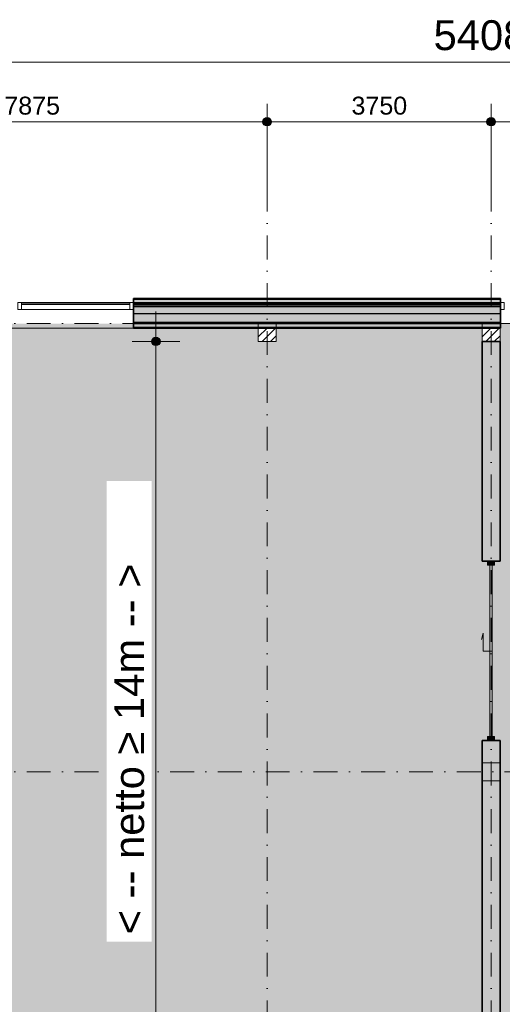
# Model space of a CAD drawing. Header units: millimetres. Extents: x 1557 to 319405, y -11609 to 73584.
# Tile 26 of 103: x 187745 to 195825, y 57109 to 73584. Entities that reach past the tile are written whole.
import ezdxf

# ---------------------------------------------------------------- set-up
doc = ezdxf.new("R2010")
doc.units = ezdxf.units.MM
doc.linetypes.add('Hidden_2_', pattern=[400, 200, -200])
doc.linetypes.add('RR_Level', pattern=[800, 400, -200, 0, -200])
for name, color, linetype, lineweight in [('A-____-____-DIMS', 211, 'Continuous', 9), ('A-____-____-DIMS-200', 211, 'Continuous', 9), ('A-AREA-____-OTLN', 32, 'Hidden_2_', 13), ('A-AREA-____-PATT', 32, 'Continuous', 9), ('A-DOOR-____-MCUT', 31, 'Continuous', 13), ('A-DOOR-____-OTLN', 31, 'Continuous', 18), ('A-FLOR-____-OTLN', 192, 'Continuous', 18), ('A-GLAZ-CURT-MCUT', 52, 'Continuous', 13), ('A-GLAZ-CURT-OTLN', 52, 'Continuous', 13), ('A-GLAZ-CWMG-MCUT', 51, 'Continuous', 13), ('A-GLAZ-CWMG-OTLN', 51, 'Continuous', 13), ('A-WALL-____-MCUT', 113, 'Continuous', 35), ('A-WALL-____-OTLN', 113, 'Continuous', 18), ('A-WALL-____-PATT', 111, 'Continuous', 35), ('S-COLS-____-MCUT', 52, 'Continuous', 25), ('S-COLS-____-OTLN', 52, 'Continuous', 18), ('S-GRID-____-OTLN', 1, 'Continuous', 9)]:
    doc.layers.add(name, color=color, linetype=linetype, lineweight=lineweight)
doc.styles.add('Arial_2', font='arial.ttf', dxfattribs={"height": 300})
doc.styles.add('Arial_5', font='arial.ttf', dxfattribs={"height": 500})
doc.dimstyles.new('1_5mm_interne_maten_en_details', dxfattribs={"dimscale": 304.8, "dimtxt": 1.004192, "dimasz": 1.83727, "dimexe": 0.984252, "dimexo": 0.0625, "dimgap": 0.098425, "dimtad": 1, "dimdec": 0, "dimlfac": 304.8, "dimzin": 0, "dimdsep": 46, "dimtxsty": 'Arial_2', "dimblk1": 'DOTSMALL', "dimblk2": 'DOTSMALL', "dimsah": 1, "dimcen": 0.09, "dimdle": 1.181102, "dimazin": 0, "dimtfac": 1, "dimtdec": 4, "dimtix": 1, "dimtmove": 0, "dimatfit": 3, "dimfxl": 0.003229, "dimfxlon": 1, "dimtvp": 1, "dimtfill": 1, "dimtolj": 1, "dimtzin": 0, "dimlwd": 13, "dimlwe": 13, "dimarcsym": 2})
doc.dimstyles.new('2_5mm_totaalmaatvoering', dxfattribs={"dimscale": 304.8, "dimtxt": 1.673654, "dimasz": 1.83727, "dimexe": 1.312336, "dimexo": 0.0625, "dimgap": 0.164042, "dimtad": 1, "dimdec": 0, "dimlfac": 304.8, "dimzin": 0, "dimdsep": 46, "dimtxsty": 'Arial_5', "dimblk1": 'DOTSMALL', "dimblk2": 'DOTSMALL', "dimsah": 1, "dimcen": 0.09, "dimdle": 1.64042, "dimazin": 0, "dimtfac": 1, "dimtdec": 4, "dimtix": 1, "dimtmove": 0, "dimatfit": 3, "dimfxl": 0.004306, "dimfxlon": 1, "dimtvp": 1, "dimtfill": 1, "dimtolj": 1, "dimtzin": 0, "dimlwd": 13, "dimlwe": 13, "dimarcsym": 2})

# ---------------------------------------------------------------- blocks, each defined once
blk = doc.blocks.new('System Panel - HR__-715998-plot_V0 Copy 1')
at = {"layer": 'A-GLAZ-CURT-MCUT', "color": 170, "lineweight": 9}
for p, q in [((905, -23), (-905, -23)), ((-905, -23), (-905, -47)), ((-905, -47), (905, -47)), ((905, -47), (905, -23))]:
    blk.add_line(p, q, dxfattribs=at)
blk = doc.blocks.new('Rectangular Mullion - 65 x 114mm-493354-plot_V0 Copy 1')
at = {"layer": 'A-GLAZ-CWMG-OTLN', "color": 170, "lineweight": 9}
for p, q in [((20682, 68850), (22492, 68850)), ((20682, 68736), (22492, 68736))]:
    blk.add_line(p, q, dxfattribs=at)
blk = doc.blocks.new('Rectangular Mullion - 65 x 114mm-715997-plot_V0 Copy 1')
at = {"layer": 'A-GLAZ-CWMG-MCUT', "color": 170, "lineweight": 9}
for p, q in [((-32.5, 57), (32.5, 57)), ((-32.5, -57), (-32.5, 57)), ((32.5, 57), (32.5, -57)), ((32.5, -57), (-32.5, -57))]:
    blk.add_line(p, q, dxfattribs=at)
blk = doc.blocks.new('Rectangular Mullion - 65 x 114mm-716030-plot_V0 Copy 1')
at = {"layer": 'A-GLAZ-CWMG-MCUT', "color": 170, "lineweight": 9}
for p, q in [((0, 57), (-65, 57)), ((-65, 57), (-65, -57)), ((0, -57), (0, 57)), ((-65, -57), (0, -57))]:
    blk.add_line(p, q, dxfattribs=at)
blk = doc.blocks.new('Rectangular Mullion - 65 x 114mm-706328-plot_V0 Copy 1')
at = {"layer": 'A-GLAZ-CWMG-MCUT', "color": 170, "lineweight": 9}
for p, q in [((0, 57), (-65, 57)), ((-65, 57), (-65, -57)), ((0, -57), (0, 57)), ((-65, -57), (0, -57))]:
    blk.add_line(p, q, dxfattribs=at)
blk = doc.blocks.new('027_Gilde - ATC_FacadeModel_rvt-2-plot_V0 Copy 1')
at = {"layer": 'A-WALL-____-OTLN', "lineweight": 5}
for points in [[(27549, 68850), (28697, 68850), (28697, 68910), (22557, 68910), (22557, 68850)], [(22557, 68785), (28697, 68785), (28697, 68815), (22557, 68815)]]:
    blk.add_hatch(color=67, dxfattribs=at).paths.add_polyline_path(points)
at = {"layer": 'A-WALL-____-PATT', "lineweight": 18}
blk.add_hatch(color=47, dxfattribs=at).paths.add_polyline_path([(27549, 68910), (28697, 68910), (28697, 68920), (22557, 68920), (22557, 68910)])
at = {"layer": 'A-WALL-____-PATT', "lineweight": 5}
for points in [[(22557, 68830), (28697, 68830), (28697, 68850), (22557, 68850)], [(26498, 68815), (28697, 68815), (28697, 68830), (22557, 68830), (22557, 68815)], [(27549, 68670), (28697, 68670), (28697, 68785), (22557, 68785), (22557, 68670)], [(27549, 68525), (28697, 68525), (28697, 68670), (22557, 68670), (22557, 68525)], [(27549, 68500), (28697, 68500), (28697, 68525), (22557, 68525), (22557, 68500)], [(22557, 68440), (28697, 68440), (28697, 68500), (22557, 68500)], [(27549, 68425), (28697, 68425), (28697, 68440), (22557, 68440), (22557, 68425)]]:
    blk.add_hatch(color=67, dxfattribs=at).paths.add_polyline_path(points)
at = {"layer": 'A-WALL-____-MCUT', "color": 50}
for p, q in [((28697, 68920), (22557, 68920)), ((22557, 68920), (22557, 68425)), ((28697, 68425), (28697, 68920)), ((22557, 68425), (28697, 68425))]:
    blk.add_line(p, q, dxfattribs=at)
at = {"layer": 'A-WALL-____-MCUT', "color": 130, "lineweight": 25}
for p, q in [((22557, 68910), (28697, 68910)), ((22557, 68850), (28697, 68850)), ((22557, 68830), (28697, 68830)), ((22557, 68815), (28697, 68815)), ((22557, 68785), (28697, 68785)), ((22557, 68670), (28697, 68670)), ((22557, 68525), (28697, 68525)), ((22557, 68500), (28697, 68500)), ((22557, 68440), (28697, 68440))]:
    blk.add_line(p, q, dxfattribs=at)
at = {"layer": 'A-WALL-____-OTLN', "color": 210}
blk.add_line((22557, 68425), (18798, 68425), dxfattribs=at)
at = {"layer": 'A-GLAZ-CURT-OTLN', "color": 210, "lineweight": 18, "rotation": 180}
blk.add_blockref('System Panel - HR__-715998-plot_V0 Copy 1', (21587, 68793), dxfattribs=at)
at = {"layer": 'A-GLAZ-CWMG-OTLN', "color": 210, "lineweight": 18, "extrusion": (0, 0, -1)}
blk.add_blockref('Rectangular Mullion - 65 x 114mm-715997-plot_V0 Copy 1', (-20650, 68793), dxfattribs=at)
at = {"layer": 'A-GLAZ-CWMG-OTLN', "color": 210, "lineweight": 18}
for name, p in [('Rectangular Mullion - 65 x 114mm-493354-plot_V0 Copy 1', (0, 0)), ('Rectangular Mullion - 65 x 114mm-716030-plot_V0 Copy 1', (22557, 68793))]:
    blk.add_blockref(name, p, dxfattribs=at)
at = {"layer": 'A-GLAZ-CWMG-OTLN', "color": 210, "lineweight": 18, "rotation": 180}
blk.add_blockref('Rectangular Mullion - 65 x 114mm-706328-plot_V0 Copy 1', (28697, 68793), dxfattribs=at)
blk = doc.blocks.new('00_CW_deurpaneel_schuif_v1 - 00_CW_deurpaneel_schuif_v1-6443534-plot_V0 Copy 1')
at = {"layer": 'A-DOOR-____-MCUT', "lineweight": 18}
for p, q in [((1437, 20), (-1429, 20)), ((-1429, -20), (1437, -20))]:
    blk.add_line(p, q, dxfattribs=at)
at = {"layer": 'A-DOOR-____-OTLN'}
for p, q in [((0, 130), (300, 130)), ((0, -20), (0, 130)), ((300, 130), (194, 158))]:
    blk.add_line(p, q, dxfattribs=at)
blk = doc.blocks.new('Rectangular Mullion - 67x114-6443510-plot_V0 Copy 1')
at = {"layer": 'A-GLAZ-CWMG-OTLN'}
blk.add_hatch(color=127, dxfattribs=at).paths.add_polyline_path([(-59, -20), (-59, -57), (-67, -57), (-67, 57), (-59, 57), (-59, 20)])
at = {"layer": 'A-GLAZ-CWMG-MCUT'}
for p, q in [((-67, 57), (0, 57)), ((-67, -57), (-67, 57)), ((0, 57), (0, -57)), ((0, -57), (-67, -57))]:
    blk.add_line(p, q, dxfattribs=at)
blk = doc.blocks.new('Rectangular Mullion - 67x114-5934274-plot_V0 Copy 1')
at = {"layer": 'A-GLAZ-CWMG-OTLN'}
blk.add_hatch(color=127, dxfattribs=at).paths.add_polyline_path([(-67, 57), (-67, -57), (0, -57), (0, 57)])
at = {"layer": 'A-GLAZ-CWMG-MCUT'}
for p, q in [((0, 57), (-67, 57)), ((-67, 57), (-67, -57)), ((0, -57), (0, 57)), ((-67, -57), (0, -57))]:
    blk.add_line(p, q, dxfattribs=at)
blk = doc.blocks.new('Rectangular Mullion - 67x114-5971832-plot_V0 Copy 1')
at = {"layer": 'A-GLAZ-CWMG-OTLN'}
blk.add_hatch(color=127, dxfattribs=at).paths.add_polyline_path([(25, -20), (25, -57), (-34, -57), (-34, 57), (25, 57), (25, 20)])
at = {"layer": 'A-GLAZ-CWMG-MCUT'}
for p, q in [((-34, 57), (34, 57)), ((-34, -57), (-34, 57)), ((34, 57), (34, -57)), ((34, -57), (-34, -57))]:
    blk.add_line(p, q, dxfattribs=at)
blk = doc.blocks.new('NLRS_28_SC_LIB_kolom recht_generiek_ISR - kolom hout_Ontwerp-V89-plot_V0 Copy 1')
at = {"layer": 'S-COLS-____-MCUT', "lineweight": 18}
for p, q in [((150, 150), (-150, 150)), ((-150, 150), (-150, -150)), ((150, -150), (150, 150)), ((-150, -150), (150, -150))]:
    blk.add_line(p, q, dxfattribs=at)
blk = doc.blocks.new('NLRS_28_SC_LIB_kolom recht_generiek_ISR - kolom hout_Ontwerp-V104-plot_V0 Copy 1')
at = {"layer": 'S-COLS-____-OTLN', "lineweight": 9}
h = blk.add_hatch(dxfattribs=at)
h.set_pattern_fill('FP_86', color=256, style=0, pattern_type=2)
h.set_pattern_definition([(45, (-28541.48, -68350), (-70.71068, 70.71068), [])])
h.paths.add_polyline_path([(-150, -150), (150, -150), (150, 75), (-150, 75)])
at = {"layer": 'S-COLS-____-MCUT', "lineweight": 18}
for p, q in [((150, 150), (-150, 150)), ((-150, 150), (-150, -150)), ((150, -150), (150, 150)), ((-150, -150), (150, -150))]:
    blk.add_line(p, q, dxfattribs=at)
blk = doc.blocks.new('NLRS_28_SC_LIB_kolom recht_generiek_ISR - kolom hout_Ontwerp-V113-plot_V0 Copy 1')
at = {"layer": 'S-COLS-____-OTLN', "lineweight": 9}
h = blk.add_hatch(dxfattribs=at)
h.set_pattern_fill('FP_95', color=256, style=0, pattern_type=2)
h.set_pattern_definition([(45, (-24791.48, -68350), (-70.71068, 70.71068), [])])
h.paths.add_polyline_path([(150, -150), (150, 75), (-150, 75), (-150, -150)])
at = {"layer": 'S-COLS-____-MCUT', "lineweight": 18}
for p, q in [((150, 150), (-150, 150)), ((-150, 150), (-150, -150)), ((150, -150), (150, 150)), ((-150, -150), (150, -150))]:
    blk.add_line(p, q, dxfattribs=at)
blk = doc.blocks.new('DIMBLOCK43-plot_V0 Copy 1')
at = {"layer": 'A-____-____-DIMS-200', "lineweight": 25}
h = blk.add_hatch(color=256, dxfattribs=at)
edge = h.paths.add_edge_path()
edge.add_arc((184012, 71876), 70, 0, 360)
h = blk.add_hatch(color=256, dxfattribs=at)
edge = h.paths.add_edge_path()
edge.add_arc((191887, 71876), 70, 0, 360)
at = {"layer": 'A-____-____-DIMS-200', "lineweight": 13}
for p, q in [((184012, 71576), (184012, 72176)), ((191887, 71576), (191887, 72176)), ((184012, 71876), (191887, 71876)), ((184012, 71876), (184012, 71576)), ((191887, 71876), (191887, 71576))]:
    blk.add_line(p, q, dxfattribs=at)
at = {"layer": 'A-____-____-DIMS-200', "lineweight": 25}
for centre in [(184012, 71876), (191887, 71876)]:
    blk.add_circle(centre, 70, dxfattribs=at)
at = {"layer": 'A-____-____-DIMS-200', "color": 0, "lineweight": 13, "insert": (187488, 72296), "char_height": 300, "width": 1107.53, "attachment_point": 1, "line_spacing_factor": 0.941778, "style": 'Arial_2', "bg_fill": 3, "box_fill_scale": 1.25, "bg_fill_color": 256, "bg_fill_true_color": 13158600, "bg_fill_transparency": 0}
blk.add_mtext('7875', dxfattribs=at)
blk = doc.blocks.new('_DotSmall')
at = {"color": 0, "linetype": 'ByBlock', "const_width": 0.5}
blk.add_lwpolyline([(-0.0625, 0, 1), (0.0625, 0, 1)], format="xyb", close=True, dxfattribs=at)
blk = doc.blocks.new('DIMBLOCK44-plot_V0 Copy 1')
at = {"layer": 'A-____-____-DIMS-200', "lineweight": 25}
h = blk.add_hatch(color=256, dxfattribs=at)
edge = h.paths.add_edge_path()
edge.add_arc((191887, 71876), 70, 0, 360)
h = blk.add_hatch(color=256, dxfattribs=at)
edge = h.paths.add_edge_path()
edge.add_arc((195637, 71876), 70, 0, 360)
at = {"layer": 'A-____-____-DIMS-200', "lineweight": 13}
for p, q in [((191887, 71576), (191887, 72176)), ((195637, 71576), (195637, 72176)), ((191887, 71876), (195637, 71876)), ((191887, 71876), (191887, 71576)), ((195637, 71876), (195637, 71576))]:
    blk.add_line(p, q, dxfattribs=at)
at = {"layer": 'A-____-____-DIMS-200', "lineweight": 25}
for centre in [(191887, 71876), (195637, 71876)]:
    blk.add_circle(centre, 70, dxfattribs=at)
at = {"layer": 'A-____-____-DIMS-200', "color": 0, "lineweight": 13, "insert": (193300, 72296), "char_height": 300, "width": 1107.53, "attachment_point": 1, "line_spacing_factor": 0.941778, "style": 'Arial_2', "bg_fill": 3, "box_fill_scale": 1.25, "bg_fill_color": 256, "bg_fill_true_color": 13158600, "bg_fill_transparency": 0}
blk.add_mtext('3750', dxfattribs=at)
blk = doc.blocks.new('DIMBLOCK45-plot_V0 Copy 1')
at = {"layer": 'A-____-____-DIMS-200', "lineweight": 25}
h = blk.add_hatch(color=256, dxfattribs=at)
edge = h.paths.add_edge_path()
edge.add_arc((195637, 71876), 70, 0, 360)
h = blk.add_hatch(color=256, dxfattribs=at)
edge = h.paths.add_edge_path()
edge.add_arc((199387, 71876), 70, 0, 360)
at = {"layer": 'A-____-____-DIMS-200', "lineweight": 13}
for p, q in [((195637, 71576), (195637, 72176)), ((199387, 71576), (199387, 72176)), ((195637, 71876), (199387, 71876)), ((195637, 71876), (195637, 71576)), ((199387, 71876), (199387, 71576))]:
    blk.add_line(p, q, dxfattribs=at)
at = {"layer": 'A-____-____-DIMS-200', "lineweight": 25}
for centre in [(195637, 71876), (199387, 71876)]:
    blk.add_circle(centre, 70, dxfattribs=at)
at = {"layer": 'A-____-____-DIMS-200', "color": 0, "lineweight": 13, "insert": (197050, 72296), "char_height": 300, "width": 1107.53, "attachment_point": 1, "line_spacing_factor": 0.941778, "style": 'Arial_2', "bg_fill": 3, "box_fill_scale": 1.25, "bg_fill_color": 256, "bg_fill_true_color": 13158600, "bg_fill_transparency": 0}
blk.add_mtext('3750', dxfattribs=at)
blk = doc.blocks.new('DIMBLOCK76-plot_V0 Copy 1')
at = {"layer": 'A-____-____-DIMS-200', "lineweight": 25}
h = blk.add_hatch(color=256, dxfattribs=at)
edge = h.paths.add_edge_path()
edge.add_arc((168592, 72876), 70, 0, 360)
h = blk.add_hatch(color=256, dxfattribs=at)
edge = h.paths.add_edge_path()
edge.add_arc((222680, 72876), 70, 0, 360)
at = {"layer": 'A-____-____-DIMS-200', "lineweight": 13}
for p, q in [((168592, 72476), (168592, 73276)), ((222680, 72476), (222680, 73276)), ((168092, 72876), (222680, 72876)), ((168592, 72876), (168592, 72476)), ((222680, 72876), (222680, 72476))]:
    blk.add_line(p, q, dxfattribs=at)
at = {"layer": 'A-____-____-DIMS-200', "lineweight": 25}
for centre in [(168592, 72876), (222680, 72876)]:
    blk.add_circle(centre, 70, dxfattribs=at)
at = {"layer": 'A-____-____-DIMS-200', "color": 0, "lineweight": 13, "insert": (194674, 73575), "char_height": 500, "width": 2307.36, "attachment_point": 1, "line_spacing_factor": 0.941778, "style": 'Arial_5', "bg_fill": 3, "box_fill_scale": 1.25, "bg_fill_color": 256, "bg_fill_true_color": 13158600, "bg_fill_transparency": 0}
blk.add_mtext('54088', dxfattribs=at)
blk = doc.blocks.new('DIMBLOCK99-plot_V0 Copy 1')
at = {"layer": 'A-____-____-DIMS-200', "lineweight": 25}
h = blk.add_hatch(color=256, dxfattribs=at)
edge = h.paths.add_edge_path()
edge.add_arc((190026, 68200), 70, 0, 360)
h = blk.add_hatch(color=256, dxfattribs=at)
edge = h.paths.add_edge_path()
edge.add_arc((190026, 54575), 70, 0, 360)
at = {"layer": 'A-____-____-DIMS-200', "lineweight": 13}
for p, q in [((190026, 54575), (190026, 68700)), ((190426, 68200), (189626, 68200)), ((190026, 68200), (190426, 68200)), ((189626, 54575), (190426, 54575)), ((190026, 54575), (189626, 54575))]:
    blk.add_line(p, q, dxfattribs=at)
at = {"layer": 'A-____-____-DIMS-200', "lineweight": 25}
for centre in [(190026, 68200), (190026, 54575)]:
    blk.add_circle(centre, 70, dxfattribs=at)
at = {"layer": 'A-____-____-DIMS-200', "color": 0, "lineweight": 13, "insert": (189327, 58280), "char_height": 500, "width": 7458.88, "attachment_point": 1, "rotation": 90, "line_spacing_factor": 0.941778, "style": 'Arial_5', "bg_fill": 3, "box_fill_scale": 1.25, "bg_fill_color": 256, "bg_fill_true_color": 13158600, "bg_fill_transparency": 0}
blk.add_mtext('< -- netto ≥ 14m -- >', dxfattribs=at)

msp = doc.modelspace()

# ---------------------------------------------------------------- hatches: boundary and pattern name
at = {"layer": 'A-AREA-____-PATT', "transparency": 33554509}
msp.add_hatch(color=254, dxfattribs=at).paths.add_polyline_path([(181831.7765, 26212.5), (182831.7765, 26212.5), (182831.7765, 26425), (183861.5898, 26425), (183861.5898, 26651), (184161.5898, 26651), (184161.5898, 26425), (186941.403, 26425), (186941.403, 26212.5), (187941.403, 26212.5), (187941.403, 26425), (191736.5119, 26425), (191736.5119, 26651), (192036.5119, 26651), (192036.5119, 26425), (192051.0294, 26425), (192051.0294, 26212.5), (193051.0294, 26212.5), (193051.0294, 26425), (195486.5119, 26425), (195486.5119, 36825), (195579.5119, 36825), (195579.5119, 36892), (195636.5119, 36892), (195636.5119, 38350), (195486.5119, 38350), (195486.5119, 38650), (195636.5119, 38650), (195636.5119, 39758), (195579.5119, 39758), (195579.5119, 39825), (195486.5119, 39825), (195486.5119, 50350), (195579.5119, 50350), (195579.5119, 50417), (195636.5119, 50417), (195636.5119, 53283), (195579.5119, 53283), (195579.5119, 53350), (195486.5119, 53350), (195486.5119, 61525), (195579.5119, 61525), (195579.5119, 61592), (195636.5119, 61592), (195636.5119, 64458), (195579.5119, 64458), (195579.5119, 64525), (195486.5119, 64525), (195486.5119, 68425), (192036.5119, 68425), (192036.5119, 68200), (191736.5119, 68200), (191736.5119, 68425), (189652.2162, 68425), (189652.2162, 68500), (185892.5898, 68500), (185892.5898, 68425), (184161.5898, 68425), (184161.5898, 68200), (183861.5898, 68200), (183861.5898, 68425), (182142.5898, 68425), (182142.5898, 68500), (178392.5898, 68500), (178392.5898, 68425), (176661.5898, 68425), (176661.5898, 68200), (176361.5898, 68200), (176361.5898, 68425), (173786.5119, 68425), (173786.5119, 68200), (173486.5119, 68200), (173486.5119, 64525), (173393.5119, 64525), (173393.5119, 64458), (173336.5119, 64458), (173336.5119, 63058.5), (173393.5119, 63058.5), (173393.5119, 62991.5), (173336.5119, 62991.5), (173336.5119, 61592), (173393.5119, 61592), (173393.5119, 61525), (173486.5119, 61525), (173486.5119, 53350), (173393.5119, 53350), (173393.5119, 53283), (173336.5119, 53283), (173336.5119, 51883.5), (173393.5119, 51883.5), (173393.5119, 51816.5), (173336.5119, 51816.5), (173336.5119, 50417), (173393.5119, 50417), (173393.5119, 50350), (173486.5119, 50350), (173486.5119, 39825), (173393.5119, 39825), (173393.5119, 39758), (173336.5119, 39758), (173336.5119, 38650), (173786.5119, 38650), (173786.5119, 38350), (173393.5119, 38350), (173393.5119, 38291.5), (173336.5119, 38291.5), (173336.5119, 36892), (173393.5119, 36892), (173393.5119, 36825), (173486.5119, 36825), (173486.5119, 36600), (173561.5119, 36600), (173561.5119, 28850), (173786.5119, 28850), (173786.5119, 28550), (173561.5119, 28550), (173561.5119, 26651), (173786.5119, 26651), (173786.5119, 26425), (176361.5898, 26425), (176361.5898, 26651), (176661.5898, 26651), (176661.5898, 26425), (176722.1501, 26425), (176722.1501, 26212.5), (177722.1501, 26212.5), (177722.1501, 26425), (181831.7765, 26425), (181831.7765, 26286.1844)])
h = msp.add_hatch(color=254, dxfattribs=at)
h.paths.add_polyline_path([(196701.3352, 26425), (197486.5119, 26425), (197486.5119, 30777.2785), (201699.5058, 30777.2785), (201699.5058, 30702.2785), (202733.5058, 30702.2785), (202733.5058, 30777.2785), (204986.5119, 30777.2785), (204986.5119, 31025.2785), (205061.5119, 31025.2785), (205061.5119, 32729.2785), (204986.5119, 32729.2785), (204986.5119, 32977.2785), (197486.5119, 32977.2785), (197486.5119, 35693.2785), (197561.5119, 35693.2785), (197561.5119, 36727.2785), (197486.5119, 36727.2785), (197486.5119, 36877.2785), (197561.5119, 36877.2785), (197561.5119, 37911.2785), (197486.5119, 37911.2785), (197486.5119, 40627.2785), (197561.5119, 40627.2785), (197561.5119, 41661.2785), (197486.5119, 41661.2785), (197486.5119, 44377.2785), (200636.5119, 44377.2785), (200636.5119, 44415.8934), (200711.5119, 44415.8934), (200711.5119, 46119.8934), (200636.5119, 46119.8934), (200636.5119, 46177.2785), (199536.5119, 46177.2785), (199536.5119, 45850), (199236.5119, 45850), (199236.5119, 46177.2785), (197486.5119, 46177.2785), (197486.5119, 49593.5), (197561.5119, 49593.5), (197561.5119, 50627.5), (197486.5119, 50627.5), (197486.5119, 50977.5), (197561.5119, 50977.5), (197561.5119, 52011.5), (197486.5119, 52011.5), (197486.5119, 55375), (200636.5119, 55375), (200636.5119, 55431.3255), (200711.5119, 55431.3255), (200711.5119, 57135.3255), (200636.5119, 57135.3255), (200636.5119, 57175), (197486.5119, 57175), (197486.5119, 59891), (197561.5119, 59891), (197561.5119, 60925), (197486.5119, 60925), (197486.5119, 63641), (197561.5119, 63641), (197561.5119, 64675), (197486.5119, 64675), (197486.5119, 64825), (197561.5119, 64825), (197561.5119, 65859), (197486.5119, 65859), (197486.5119, 68500), (195792.5119, 68500), (195791.0119, 68425), (195786.5119, 68425), (195786.5119, 64525), (195693.5119, 64525), (195693.5119, 64458), (195636.5119, 64458), (195636.5119, 61592), (195693.5119, 61592), (195693.5119, 61525), (195786.5119, 61525), (195786.5119, 53350), (195693.5119, 53350), (195693.5119, 53283), (195636.5119, 53283), (195636.5119, 50417), (195693.5119, 50417), (195693.5119, 50350), (195786.5119, 50350), (195786.5119, 39825), (195693.5119, 39825), (195693.5119, 39758), (195636.5119, 39758), (195636.5119, 38650), (195786.5119, 38650), (195786.5119, 38350), (195636.5119, 38350), (195636.5119, 36892), (195693.5119, 36892), (195693.5119, 36825), (195786.5119, 36825), (195786.5119, 26425)])
h.paths.add_polyline_path([(199686.5119, 32136.7966), (199386.5119, 32136.7966), (199386.5119, 32436.7966), (199686.5119, 32436.7966)])
at = {"layer": 'A-WALL-____-PATT', "lineweight": 18}
h = msp.add_hatch(color=47, dxfattribs=at)
h.paths.add_polyline_path([(195786.5119, 26651), (195786.5119, 36825), (195486.5119, 36825), (195486.5119, 26651)])
h.paths.add_polyline_path([(195786.5119, 39825), (195786.5119, 50350), (195486.5119, 50350), (195486.5119, 39825)])
h.paths.add_polyline_path([(195486.5119, 53350), (195786.5119, 53350), (195786.5119, 61525), (195486.5119, 61525), (195486.5119, 53855.0557)])
h.paths.add_polyline_path([(195786.5119, 64525), (195786.5119, 68200), (195486.5119, 68200), (195486.5119, 64525)])

# ---------------------------------------------------------------- linework, layer by layer
at = {"layer": 'A-AREA-____-OTLN', "color": 9}
msp.add_line((195792.5119, 68500), (197486.5119, 68500), dxfattribs=at)
at = {"layer": 'A-FLOR-____-OTLN'}
msp.add_line((197486.5119, 68500), (195792.5119, 68500), dxfattribs=at)
at = {"layer": 'A-WALL-____-MCUT'}
for p, q in [((195786.5119, 68200), (195486.5119, 68200)), ((195486.5119, 68200), (195486.5119, 64525)), ((195786.5119, 64525), (195786.5119, 68200)), ((195486.5119, 64525), (195786.5119, 64525)), ((195786.5119, 61525), (195486.5119, 61525)), ((195486.5119, 61525), (195486.5119, 53350)), ((195786.5119, 53350), (195786.5119, 61525))]:
    msp.add_line(p, q, dxfattribs=at)
at = {"layer": 'S-GRID-____-OTLN'}
for p, q in [((191886.5119, 71774.2271), (191886.5119, 70774.2271)), ((195636.5119, 71774.2271), (195636.5119, 70774.2271))]:
    msp.add_line(p, q, dxfattribs=at)
at = {"layer": 'S-GRID-____-OTLN', "linetype": 'RR_Level'}
for p, q in [((191886.5119, 70774.2271), (191886.5119, -6763.3674)), ((195636.5119, 70774.2271), (195636.5119, -6763.3674)), ((167060.7094, 68500), (245433.2051, 68500)), ((167060.7094, 61000), (245433.2051, 61000))]:
    msp.add_line(p, q, dxfattribs=at)

# ---------------------------------------------------------------- block references
at = {"lineweight": 5}
msp.add_blockref('027_Gilde - ATC_FacadeModel_rvt-2-plot_V0 Copy 1', (167095.0285, 0), dxfattribs=at)
at = {"layer": 'A-DOOR-____-OTLN', "rotation": 90.0000000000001}
msp.add_blockref('00_CW_deurpaneel_schuif_v1 - 00_CW_deurpaneel_schuif_v1-6443534-plot_V0 Copy 1', (195636.5119, 63020.75), dxfattribs=at)
at = {"layer": 'A-GLAZ-CWMG-OTLN', "rotation": 90.0000000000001}
msp.add_blockref('Rectangular Mullion - 67x114-5934274-plot_V0 Copy 1', (195636.5119, 64525), dxfattribs=at)
at = {"layer": 'A-GLAZ-CWMG-OTLN', "extrusion": (0, 0, -1), "rotation": 269.9999999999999}
for name, p in [('Rectangular Mullion - 67x114-6443510-plot_V0 Copy 1', (-195636.5119, 61525)), ('Rectangular Mullion - 67x114-5971832-plot_V0 Copy 1', (-195636.5119, 61550))]:
    msp.add_blockref(name, p, dxfattribs=at)
at = {"layer": 'S-COLS-____-OTLN', "lineweight": 13}
for name, p in [('NLRS_28_SC_LIB_kolom recht_generiek_ISR - kolom hout_Ontwerp-V113-plot_V0 Copy 1', (191886.5119, 68350)), ('NLRS_28_SC_LIB_kolom recht_generiek_ISR - kolom hout_Ontwerp-V104-plot_V0 Copy 1', (195636.5119, 68350)), ('NLRS_28_SC_LIB_kolom recht_generiek_ISR - kolom hout_Ontwerp-V89-plot_V0 Copy 1', (195636.5119, 61000))]:
    msp.add_blockref(name, p, dxfattribs=at)

# ---------------------------------------------------------------- dimensions: what is measured, and where the dimension line sits
at = {"layer": 'A-____-____-DIMS', "lineweight": 13}
dim = msp.add_linear_dim(base=(222679.6423, 72876.0497), p1=(168591.5898, 72476.0497), p2=(222679.6423, 72476.0497), dimstyle='2_5mm_totaalmaatvoering', override={"dimpost": '<>', "dimfxl": 54088.052497}, dxfattribs=at)
dim.commit()
dim.dimension.update_dxf_attribs({"geometry": 'DIMBLOCK76-plot_V0 Copy 1', "text_midpoint": (195635.616, 73181.5067)})

# ---------------------------------------------------------------- next in the draw order: dimensions: what is measured, and where the dimension line sits
dim = msp.add_linear_dim(base=(191886.5119, 71876.0497), p1=(184011.5898, 71576.0497), p2=(191886.5119, 71576.0497), dimstyle='1_5mm_interne_maten_en_details', override={"dimpost": '<>', "dimfxl": 7874.922154}, dxfattribs=at)
dim.commit()
dim.dimension.update_dxf_attribs({"geometry": 'DIMBLOCK43-plot_V0 Copy 1', "text_midpoint": (187949.0508, 72059.2216)})
dim = msp.add_linear_dim(base=(190026.0764, 68200), p1=(189626.0764, 54575), p2=(190426.0764, 68200), angle=90, text='< -- netto ≥ 14m -- >', dimstyle='2_5mm_totaalmaatvoering', override={"dimpost": '<>', "dimfxl": 13648.466031}, dxfattribs=at)
dim.commit()
dim.dimension.update_dxf_attribs({"geometry": 'DIMBLOCK99-plot_V0 Copy 1', "text_midpoint": (189720.9604, 61387.5)})

# ---------------------------------------------------------------- next in the draw order: dimensions: what is measured, and where the dimension line sits
dim = msp.add_linear_dim(base=(195636.5119, 71876.0497), p1=(191886.5119, 71576.0497), p2=(195636.5119, 71576.0497), dimstyle='1_5mm_interne_maten_en_details', override={"dimpost": '<>', "dimfxl": 3750}, dxfattribs=at)
dim.commit()
dim.dimension.update_dxf_attribs({"geometry": 'DIMBLOCK44-plot_V0 Copy 1', "text_midpoint": (193761.5119, 72059.3239)})

# ---------------------------------------------------------------- next in the draw order: dimensions: what is measured, and where the dimension line sits
dim = msp.add_linear_dim(base=(199386.5119, 71876.0497), p1=(195636.5119, 71576.0497), p2=(199386.5119, 71576.0497), dimstyle='1_5mm_interne_maten_en_details', override={"dimpost": '<>', "dimfxl": 3750}, dxfattribs=at)
dim.commit()
dim.dimension.update_dxf_attribs({"geometry": 'DIMBLOCK45-plot_V0 Copy 1', "text_midpoint": (197511.5119, 72059.3239)})

doc.saveas('drawing.dxf')
